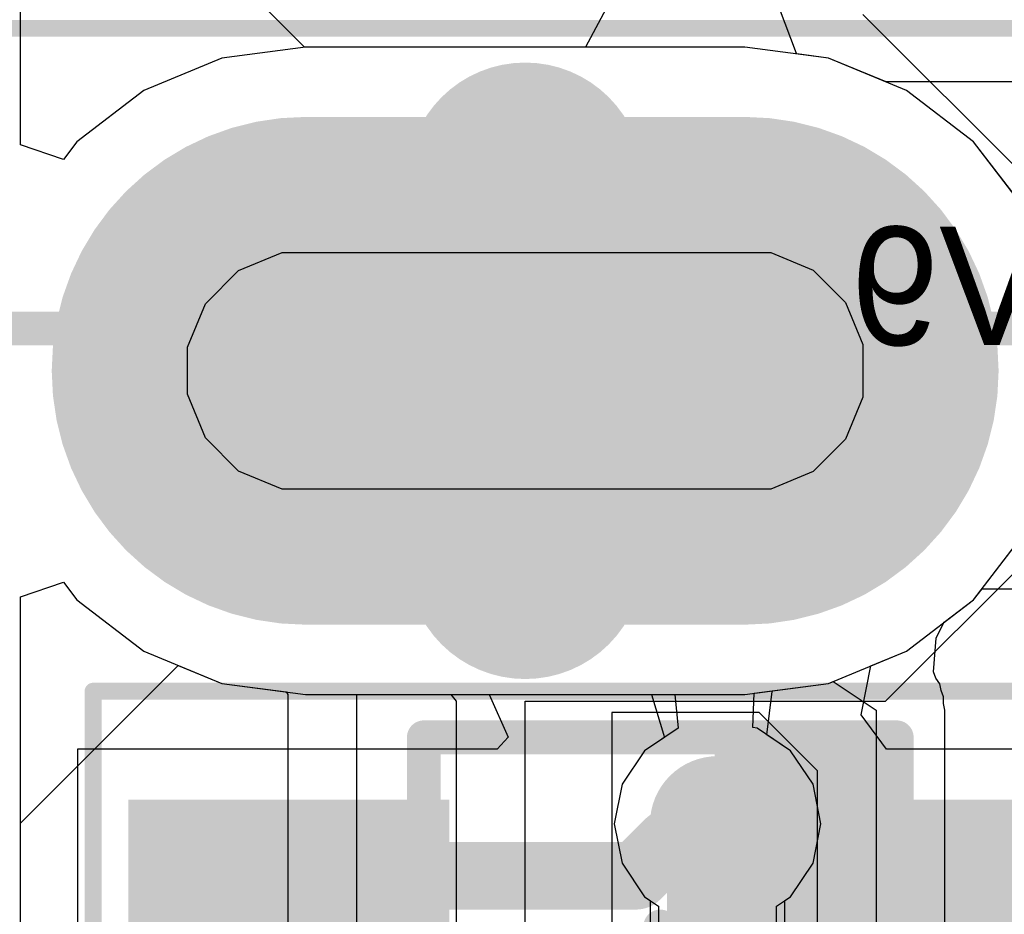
# Model space of a CAD drawing. Header units: millimetres. Extents: x -2 to 68, y -2 to 27.4.
# Tile 115 of 256: x 0.3 to 3.2, y 15.5 to 18.2. Entities that reach past the tile are written whole.
import ezdxf

# ---------------------------------------------------------------- set-up
doc = ezdxf.new("R2010")
doc.units = ezdxf.units.MM
for name, color, linetype in [('BottomLayer', 5, 'Continuous'), ('BottomPaste', 16, 'Continuous'), ('BottomSolder', 6, 'Continuous'), ('DrillGuide', 244, 'Continuous'), ('Mechanical10', 56, 'Continuous'), ('Mechanical13', 56, 'Continuous'), ('Mechanical15', 56, 'Continuous'), ('Mechanical42', 56, 'Continuous'), ('Mechanical6', 56, 'Continuous'), ('MidLayer1', 16, 'Continuous'), ('MidLayer2', 76, 'Continuous'), ('MidLayer3', 90, 'Continuous'), ('MidLayer4', 156, 'Continuous'), ('MidLayer5', 130, 'Continuous'), ('MidLayer6', 216, 'Continuous'), ('MidLayer7', 6, 'Continuous'), ('MidLayer8', 54, 'Continuous'), ('MultiLayer', 9, 'Continuous'), ('PadHoleLayer', 156, 'Continuous'), ('TopLayer', 1, 'Continuous'), ('TopPaste', 8, 'Continuous'), ('TopSolder', 216, 'Continuous'), ('ViaHoleLayer', 16, 'Continuous')]:
    doc.layers.add(name, color=color, linetype=linetype)

# ---------------------------------------------------------------- blocks, each defined once
blk = doc.blocks.new('SOT65P210X110_6N_B_69')
at = {"layer": 'BottomLayer'}
for points in [[(-1.525, 0.825), (-1.525, 0.475), (-0.675, 0.825), (-0.675, 0.475)], [(0.675, 0.825), (0.675, 0.475), (1.525, 0.825), (1.525, 0.475)], [(-1.525, 0.175), (-1.525, -0.175), (-0.675, 0.175), (-0.675, -0.175)], [(0.675, 0.175), (0.675, -0.175), (1.525, 0.175), (1.525, -0.175)], [(-1.525, -0.475), (-1.525, -0.825), (-0.675, -0.475), (-0.675, -0.825)], [(0.675, -0.475), (0.675, -0.825), (1.525, -0.475), (1.525, -0.825)]]:
    blk.add_solid(points, dxfattribs=at)
at = {"layer": 'BottomPaste'}
for points in [[(-1.525, 0.825), (-1.525, 0.475), (-0.675, 0.825), (-0.675, 0.475)], [(0.675, 0.825), (0.675, 0.475), (1.525, 0.825), (1.525, 0.475)], [(-1.525, 0.175), (-1.525, -0.175), (-0.675, 0.175), (-0.675, -0.175)], [(0.675, 0.175), (0.675, -0.175), (1.525, 0.175), (1.525, -0.175)], [(-1.525, -0.475), (-1.525, -0.825), (-0.675, -0.475), (-0.675, -0.825)], [(0.675, -0.475), (0.675, -0.825), (1.525, -0.475), (1.525, -0.825)]]:
    blk.add_solid(points, dxfattribs=at)
at = {"layer": 'BottomSolder'}
for points in [[(-1.575, 0.875), (-1.575, 0.425), (-0.625, 0.875), (-0.625, 0.425)], [(0.625, 0.875), (0.625, 0.425), (1.575, 0.875), (1.575, 0.425)], [(-1.575, 0.225), (-1.575, -0.225), (-0.625, 0.225), (-0.625, -0.225)], [(0.625, 0.225), (0.625, -0.225), (1.575, 0.225), (1.575, -0.225)], [(-1.575, -0.425), (-1.575, -0.875), (-0.625, -0.425), (-0.625, -0.875)], [(0.625, -0.425), (0.625, -0.875), (1.575, -0.425), (1.575, -0.875)]]:
    blk.add_solid(points, dxfattribs=at)
at = {"layer": 'Mechanical10', "const_width": 0.1}
for points in [[(-0.7, 1.06), (-0.7, -1.06)], [(0.7, 1.06), (-0.7, 1.06)], [(0.7, 1.06), (0.7, -1.06)], [(0.7, -1.06), (-0.7, -1.06)]]:
    blk.add_lwpolyline(points, dxfattribs=at)
at = {"layer": 'Mechanical10', "const_width": 0.05}
for points in [[(-0.725, 1.06, 1), (-0.675, 1.06, 1)], [(-0.725, 1.06, 1), (-0.675, 1.06, 1)], [(0.675, 1.06, 1), (0.725, 1.06, 1)], [(0.675, 1.06, 1), (0.725, 1.06, 1)], [(-0.725, -1.06, 1), (-0.675, -1.06, 1)], [(-0.725, -1.06, 1), (-0.675, -1.06, 1)], [(0.675, -1.06, 1), (0.725, -1.06, 1)], [(0.675, -1.06, 1), (0.725, -1.06, 1)]]:
    blk.add_lwpolyline(points, format="xyb", close=True, dxfattribs=at)
at = {"layer": 'Mechanical10'}
blk.add_solid([(-0.7, -1.0599), (-0.1609, -1.0599), (-0.7, -0.511), (-0.1609, -0.511)], dxfattribs=at)
at = {"layer": 'Mechanical6'}
for points, const_width in [([(-1.6753, 1.2025), (-1.6753, -1.1964)], 0.05), ([(1.6792, 1.2025), (-1.6753, 1.2025)], 0.05), ([(1.6792, 1.2025), (1.6792, -1.1964)], 0.05), ([(0, 0.5), (0, -0.5)], 0.1), ([(0.5, 0), (-0.5, 0)], 0.1), ([(1.6792, -1.1964), (-1.6753, -1.1964)], 0.05)]:
    blk.add_lwpolyline(points, dxfattribs=dict(at, const_width=const_width))
for points, const_width in [([(-1.6878, 1.2025, 1), (-1.6628, 1.2025, 1)], 0.025), ([(-1.6878, 1.2025, 1), (-1.6628, 1.2025, 1)], 0.025), ([(1.6667, 1.2025, 1), (1.6917, 1.2025, 1)], 0.025), ([(1.6667, 1.2025, 1), (1.6917, 1.2025, 1)], 0.025), ([(-0.025, 0.5, 1), (0.025, 0.5, 1)], 0.05), ([(0.284, 0, 1), (-0.284, 0, 1)], 0.1), ([(-0.525, 0, 1), (-0.475, 0, 1)], 0.05), ([(-0.309, 0, 1), (-0.259, 0, 1)], 0.05), ([(0.259, 0, 1), (0.309, 0, 1)], 0.05), ([(0.475, 0, 1), (0.525, 0, 1)], 0.05), ([(-0.025, -0.5, 1), (0.025, -0.5, 1)], 0.05), ([(-1.6878, -1.1964, 1), (-1.6628, -1.1964, 1)], 0.025), ([(-1.6878, -1.1964, 1), (-1.6628, -1.1964, 1)], 0.025), ([(1.6667, -1.1964, 1), (1.6917, -1.1964, 1)], 0.025), ([(1.6667, -1.1964, 1), (1.6917, -1.1964, 1)], 0.025)]:
    blk.add_lwpolyline(points, format="xyb", close=True, dxfattribs=dict(at, const_width=const_width))
blk = doc.blocks.new('CX90B1_24P_142')
at = {"layer": 'BottomLayer', "const_width": 1.3}
blk.add_lwpolyline([(-4.32, -2.4), (-4.32, -3.7)], dxfattribs=at)
at = {"layer": 'BottomLayer', "const_width": 0.65}
for points in [[(-4.645, -2.4, 1), (-3.995, -2.4, 1)], [(-4.645, -3.7, 1), (-3.995, -3.7, 1)]]:
    blk.add_lwpolyline(points, format="xyb", close=True, dxfattribs=at)
at = {"layer": 'BottomSolder', "const_width": 1.5032}
blk.add_lwpolyline([(-4.32, -2.4), (-4.32, -3.7)], dxfattribs=at)
at = {"layer": 'BottomSolder', "const_width": 0.7516}
for points in [[(-4.6958, -2.4, 1), (-3.9442, -2.4, 1)], [(-4.6958, -3.7, 1), (-3.9442, -3.7, 1)]]:
    blk.add_lwpolyline(points, format="xyb", close=True, dxfattribs=at)
at = {"layer": 'Mechanical13', "const_width": 0.1}
blk.add_lwpolyline([(-4.445, -5.461), (-4.445, 2.794)], dxfattribs=at)
at = {"layer": 'Mechanical15', "const_width": 0.05}
blk.add_lwpolyline([(-5.334, -5.715), (-5.334, 2.8)], dxfattribs=at)
at = {"layer": 'MidLayer1', "const_width": 1.3}
blk.add_lwpolyline([(-4.32, -2.4), (-4.32, -3.7)], dxfattribs=at)
at = {"layer": 'MidLayer1', "const_width": 0.65}
for points in [[(-4.645, -2.4, 1), (-3.995, -2.4, 1)], [(-4.645, -3.7, 1), (-3.995, -3.7, 1)]]:
    blk.add_lwpolyline(points, format="xyb", close=True, dxfattribs=at)
at = {"layer": 'MidLayer2', "const_width": 1.3}
blk.add_lwpolyline([(-4.32, -2.4), (-4.32, -3.7)], dxfattribs=at)
at = {"layer": 'MidLayer2', "const_width": 0.65}
for points in [[(-4.645, -2.4, 1), (-3.995, -2.4, 1)], [(-4.645, -3.7, 1), (-3.995, -3.7, 1)]]:
    blk.add_lwpolyline(points, format="xyb", close=True, dxfattribs=at)
at = {"layer": 'MidLayer3', "const_width": 1.3}
blk.add_lwpolyline([(-4.32, -2.4), (-4.32, -3.7)], dxfattribs=at)
at = {"layer": 'MidLayer3', "const_width": 0.65}
for points in [[(-4.645, -2.4, 1), (-3.995, -2.4, 1)], [(-4.645, -3.7, 1), (-3.995, -3.7, 1)]]:
    blk.add_lwpolyline(points, format="xyb", close=True, dxfattribs=at)
at = {"layer": 'MidLayer4', "const_width": 1.3}
blk.add_lwpolyline([(-4.32, -2.4), (-4.32, -3.7)], dxfattribs=at)
at = {"layer": 'MidLayer4', "const_width": 0.65}
for points in [[(-4.645, -2.4, 1), (-3.995, -2.4, 1)], [(-4.645, -3.7, 1), (-3.995, -3.7, 1)]]:
    blk.add_lwpolyline(points, format="xyb", close=True, dxfattribs=at)
at = {"layer": 'MidLayer5', "const_width": 1.3}
blk.add_lwpolyline([(-4.32, -2.4), (-4.32, -3.7)], dxfattribs=at)
at = {"layer": 'MidLayer5', "const_width": 0.65}
for points in [[(-4.645, -2.4, 1), (-3.995, -2.4, 1)], [(-4.645, -3.7, 1), (-3.995, -3.7, 1)]]:
    blk.add_lwpolyline(points, format="xyb", close=True, dxfattribs=at)
at = {"layer": 'MidLayer6', "const_width": 1.3}
blk.add_lwpolyline([(-4.32, -2.4), (-4.32, -3.7)], dxfattribs=at)
at = {"layer": 'MidLayer6', "const_width": 0.65}
for points in [[(-4.645, -2.4, 1), (-3.995, -2.4, 1)], [(-4.645, -3.7, 1), (-3.995, -3.7, 1)]]:
    blk.add_lwpolyline(points, format="xyb", close=True, dxfattribs=at)
at = {"layer": 'MidLayer7', "const_width": 1.3}
blk.add_lwpolyline([(-4.32, -2.4), (-4.32, -3.7)], dxfattribs=at)
at = {"layer": 'MidLayer7', "const_width": 0.65}
for points in [[(-4.645, -2.4, 1), (-3.995, -2.4, 1)], [(-4.645, -3.7, 1), (-3.995, -3.7, 1)]]:
    blk.add_lwpolyline(points, format="xyb", close=True, dxfattribs=at)
at = {"layer": 'MidLayer8', "const_width": 1.3}
blk.add_lwpolyline([(-4.32, -2.4), (-4.32, -3.7)], dxfattribs=at)
at = {"layer": 'MidLayer8', "const_width": 0.65}
for points in [[(-4.645, -2.4, 1), (-3.995, -2.4, 1)], [(-4.645, -3.7, 1), (-3.995, -3.7, 1)]]:
    blk.add_lwpolyline(points, format="xyb", close=True, dxfattribs=at)
at = {"layer": 'MultiLayer', "const_width": 1.3}
blk.add_lwpolyline([(-4.32, -2.4), (-4.32, -3.7)], dxfattribs=at)
at = {"layer": 'MultiLayer', "const_width": 0.65}
for points in [[(-4.645, -2.4, 1), (-3.995, -2.4, 1)], [(-4.645, -3.7, 1), (-3.995, -3.7, 1)]]:
    blk.add_lwpolyline(points, format="xyb", close=True, dxfattribs=at)
at = {"layer": 'PadHoleLayer', "const_width": 0.175}
blk.add_lwpolyline([(-4.8825, -2.7875), (-3.7575, -2.7875, -1), (-3.7575, -3.3125), (-4.8825, -3.3125, -1)], format="xyb", close=True, dxfattribs=at)
at = {"layer": 'TopLayer', "const_width": 1.3}
blk.add_lwpolyline([(-4.32, -2.4), (-4.32, -3.7)], dxfattribs=at)
at = {"layer": 'TopLayer', "const_width": 0.65}
for points in [[(-4.645, -2.4, 1), (-3.995, -2.4, 1)], [(-4.645, -3.7, 1), (-3.995, -3.7, 1)]]:
    blk.add_lwpolyline(points, format="xyb", close=True, dxfattribs=at)
at = {"layer": 'TopPaste'}
for p, q in [((-4.5226, -2.1018), (-4.3976, -2.05)), ((-4.3976, -2.05), (-4.33, -2.05)), ((-4.33, -2.05), (-4.33, -2.05)), ((-4.33, -2.05), (-4.31, -2.05)), ((-4.31, -2.05), (-4.2424, -2.05)), ((-4.2424, -2.05), (-4.1174, -2.1018)), ((-4.6182, -2.1974), (-4.5226, -2.1018)), ((-4.1174, -2.1018), (-4.0218, -2.1974)), ((-4.67, -2.3224), (-4.6182, -2.1974)), ((-4.0218, -2.1974), (-3.97, -2.3224)), ((-4.67, -2.39), (-4.67, -2.3224)), ((-3.97, -2.3224), (-3.97, -2.39)), ((-4.67, -3.7), (-4.67, -2.39)), ((-3.97, -2.39), (-3.97, -2.39)), ((-3.97, -2.39), (-3.97, -3.7)), ((-4.67, -3.7696), (-4.67, -3.7)), ((-4.67, -3.7), (-4.67, -3.7)), ((-3.97, -3.7), (-3.97, -3.7696)), ((-4.6167, -3.8983), (-4.67, -3.7696)), ((-3.97, -3.7696), (-4.0233, -3.8983)), ((-4.5183, -3.9967), (-4.6167, -3.8983)), ((-4.0233, -3.8983), (-4.1217, -3.9967)), ((-4.3896, -4.05), (-4.5183, -3.9967)), ((-4.1217, -3.9967), (-4.2504, -4.05)), ((-4.32, -4.05), (-4.3896, -4.05)), ((-4.2504, -4.05), (-4.32, -4.05))]:
    blk.add_line(p, q, dxfattribs=at)
at = {"layer": 'TopSolder', "const_width": 1.5032}
blk.add_lwpolyline([(-4.32, -2.4), (-4.32, -3.7)], dxfattribs=at)
at = {"layer": 'TopSolder', "const_width": 0.7516}
for points in [[(-4.6958, -2.4, 1), (-3.9442, -2.4, 1)], [(-4.6958, -3.7, 1), (-3.9442, -3.7, 1)]]:
    blk.add_lwpolyline(points, format="xyb", close=True, dxfattribs=at)

msp = doc.modelspace()

# ---------------------------------------------------------------- linework, layer by layer
at = {"layer": 'BottomLayer'}
for p, q in [((0.3059, 17.8141), (0.3059, 21.8512)), ((2.0467, 18.2302), (1.9788, 18.1032)), ((2.6031, 18.0841), (2.5533, 18.2177)), ((1.15, 18.1032), (0.902, 18.0705)), ((1.9788, 18.1032), (1.15, 18.1032)), ((2.6043, 18.0829), (2.6031, 18.0841)), ((2.698, 18.0705), (2.6043, 18.0829)), ((0.902, 18.0705), (0.6709, 17.9748)), ((2.9291, 17.9748), (2.698, 18.0705)), ((0.6709, 17.9748), (0.4725, 17.8225)), ((3.1276, 17.8225), (2.9291, 17.9748)), ((0.4329, 17.771), (0.3059, 17.8141)), ((0.4725, 17.8225), (0.4329, 17.771)), ((3.2798, 17.6241), (3.1276, 17.8225)), ((3.1276, 16.4674), (3.2798, 16.6659)), ((0.3059, 16.4759), (0.4329, 16.519)), ((0.4329, 16.519), (0.4725, 16.4674)), ((0.3059, 12.7), (0.3059, 16.4759)), ((0.4725, 16.4674), (0.6709, 16.3152)), ((2.9291, 16.3152), (3.1276, 16.4674)), ((0.6709, 16.3152), (0.902, 16.2194)), ((2.8231, 16.2713), (2.9291, 16.3152)), ((2.7942, 16.1262), (2.8231, 16.2713)), ((0.902, 16.2194), (1.15, 16.1868)), ((1.15, 16.1868), (1.6932, 16.1868)), ((1.6932, 16.1868), (1.7496, 16.0605)), ((2.057, 16.1337), (2.0569, 14.3824)), ((2.4927, 16.1337), (2.057, 16.1337)), ((2.6654, 15.961), (2.4927, 16.1337)), ((2.87, 16.025), (2.7942, 16.1262)), ((1.7496, 16.0605), (1.717, 16.025)), ((1.717, 16.025), (0.475, 16.025)), ((0.475, 16.025), (0.475, 15.275)), ((3.661, 16.025), (2.87, 16.025)), ((2.6654, 14.2337), (2.6654, 15.961))]:
    msp.add_line(p, q, dxfattribs=at)
for points, const_width in [([(2.2695, 15.8041, 1), (2.4695, 15.8041, 1)], 0.2), ([(2.2772, 15.8041, 1), (2.4272, 15.8041, 1)], 0.15), ([(2.2945, 15.7867, 1), (2.4445, 15.7867, 1)], 0.15), ([(2.2945, 15.7867, 1), (2.4445, 15.7867, 1)], 0.15), ([(2.3195, 15.8041, 1), (2.4195, 15.8041, 1)], 0.1), ([(2.1753, 15.7467, 1), (2.2753, 15.7467, 1)], 0.1), ([(2.1753, 15.7467, 1), (2.2753, 15.7467, 1)], 0.1), ([(2.2621, 15.7467, 1), (2.3621, 15.7467, 1)], 0.1), ([(2.2621, 15.7467, 1), (2.3621, 15.7467, 1)], 0.1), ([(1.05, 15.65, 1), (1.15, 15.65, 1)], 0.1), ([(2.0786, 15.65, 1), (2.1786, 15.65, 1)], 0.1), ([(2.0786, 15.65, 1), (2.1786, 15.65, 1)], 0.1), ([(3.25, 15.65, 1), (3.35, 15.65, 1)], 0.1)]:
    msp.add_lwpolyline(points, format="xyb", close=True, dxfattribs=dict(at, const_width=const_width))
for points, const_width in [([(2.3522, 15.8041), (2.3695, 15.7867)], 0.3), ([(2.3695, 15.2135), (2.3695, 15.7867)], 0.3), ([(2.3121, 15.7467), (2.3695, 15.8041)], 0.2), ([(2.1286, 15.65), (2.2253, 15.7467)], 0.2), ([(2.2253, 15.7467), (2.3121, 15.7467)], 0.2), ([(1.1, 15.65), (2.1286, 15.65)], 0.2), ([(3.3, 15.65), (3.9127, 15.65)], 0.2)]:
    msp.add_lwpolyline(points, dxfattribs=dict(at, const_width=const_width))
at = {"layer": 'DrillGuide', "const_width": 0.1}
msp.add_lwpolyline([(2.3195, 15.8041, 1), (2.4195, 15.8041, 1)], format="xyb", close=True, dxfattribs=at)
at = {"layer": 'MidLayer1'}
for p, q in [((0.3059, 17.8141), (0.3059, 21.8512)), ((2.0467, 18.2302), (1.9788, 18.1032)), ((2.6031, 18.0841), (2.5533, 18.2177)), ((1.15, 18.1032), (0.902, 18.0705)), ((1.9788, 18.1032), (1.15, 18.1032)), ((2.6043, 18.0829), (2.6031, 18.0841)), ((2.698, 18.0705), (2.6043, 18.0829)), ((0.902, 18.0705), (0.6709, 17.9748)), ((2.9291, 17.9748), (2.698, 18.0705)), ((0.6709, 17.9748), (0.4725, 17.8225)), ((3.1276, 17.8225), (2.9291, 17.9748)), ((0.4329, 17.771), (0.3059, 17.8141)), ((0.4725, 17.8225), (0.4329, 17.771)), ((3.2798, 17.6241), (3.1276, 17.8225)), ((3.1276, 16.4674), (3.2798, 16.6659)), ((0.3059, 16.4759), (0.4329, 16.519)), ((0.4329, 16.519), (0.4725, 16.4674)), ((0.3059, 9.1741), (0.3059, 16.4759)), ((0.4725, 16.4674), (0.6709, 16.3152)), ((2.9291, 16.3152), (3.1276, 16.4674)), ((0.6709, 16.3152), (0.902, 16.2194)), ((2.698, 16.2194), (2.9291, 16.3152)), ((0.902, 16.2194), (1.15, 16.1868)), ((2.5319, 16.1976), (2.698, 16.2194)), ((1.15, 16.1868), (2.1737, 16.1868)), ((2.1737, 16.1868), (2.2122, 16.0598)), ((2.5156, 16.0673), (2.5309, 16.1951)), ((2.5309, 16.1951), (2.5319, 16.1976)), ((2.5858, 16.0204), (2.5156, 16.0673)), ((2.2122, 16.0598), (2.1533, 16.0204)), ((2.1533, 16.0204), (2.087, 15.9212)), ((2.6521, 15.9212), (2.5858, 16.0204)), ((2.087, 15.9212), (2.0637, 15.8041)), ((2.6754, 15.8041), (2.6521, 15.9212)), ((2.0637, 15.8041), (2.087, 15.6871)), ((2.6521, 15.6871), (2.6754, 15.8041)), ((2.087, 15.6871), (2.1533, 15.5878)), ((2.5858, 15.5878), (2.6521, 15.6871)), ((2.1533, 15.5878), (2.1703, 15.5765)), ((2.1703, 15.5765), (2.1703, 15.4237)), ((2.5688, 15.5765), (2.5858, 15.5878)), ((2.5688, 15.4237), (2.5688, 15.5765))]:
    msp.add_line(p, q, dxfattribs=at)
at = {"layer": 'MidLayer1', "const_width": 0.2}
msp.add_lwpolyline([(2.2695, 15.8041, 1), (2.4695, 15.8041, 1)], format="xyb", close=True, dxfattribs=at)
at = {"layer": 'MidLayer2'}
for p, q in [((0.3059, 17.8141), (0.3059, 21.8512)), ((2.0467, 18.2302), (1.9788, 18.1032)), ((2.6031, 18.0841), (2.5533, 18.2177)), ((1.15, 18.1032), (0.902, 18.0705)), ((1.9788, 18.1032), (1.15, 18.1032)), ((2.6043, 18.0829), (2.6031, 18.0841)), ((2.698, 18.0705), (2.6043, 18.0829)), ((0.902, 18.0705), (0.6709, 17.9748)), ((2.9291, 17.9748), (2.698, 18.0705)), ((0.6709, 17.9748), (0.4725, 17.8225)), ((3.1276, 17.8225), (2.9291, 17.9748)), ((0.4329, 17.771), (0.3059, 17.8141)), ((0.4725, 17.8225), (0.4329, 17.771)), ((3.2504, 17.6624), (3.1276, 17.8225)), ((3.1276, 16.4674), (3.2504, 16.6276)), ((0.3059, 16.4759), (0.4329, 16.519)), ((0.4329, 16.519), (0.4725, 16.4674)), ((0.3059, 9.1741), (0.3059, 16.4759)), ((0.4725, 16.4674), (0.6709, 16.3152)), ((2.9291, 16.3152), (3.1276, 16.4674)), ((0.6709, 16.3152), (0.902, 16.2194)), ((2.698, 16.2194), (2.9291, 16.3152)), ((0.902, 16.2194), (1.15, 16.1868)), ((2.5319, 16.1976), (2.698, 16.2194)), ((1.15, 16.1868), (2.1737, 16.1868)), ((2.1737, 16.1868), (2.2122, 16.0598)), ((2.5156, 16.0673), (2.5309, 16.1951)), ((2.5309, 16.1951), (2.5319, 16.1976)), ((2.5858, 16.0204), (2.5156, 16.0673)), ((2.2122, 16.0598), (2.1533, 16.0204)), ((2.1533, 16.0204), (2.087, 15.9212)), ((2.6521, 15.9212), (2.5858, 16.0204)), ((2.087, 15.9212), (2.0637, 15.8041)), ((2.6754, 15.8041), (2.6521, 15.9212)), ((2.0637, 15.8041), (2.087, 15.6871)), ((2.6521, 15.6871), (2.6754, 15.8041)), ((2.087, 15.6871), (2.1533, 15.5878)), ((2.5858, 15.5878), (2.6521, 15.6871)), ((2.1533, 15.5878), (2.1703, 15.5765)), ((2.1703, 15.5765), (2.1703, 15.4237)), ((2.5688, 15.5765), (2.5858, 15.5878)), ((2.5688, 15.4237), (2.5688, 15.5765))]:
    msp.add_line(p, q, dxfattribs=at)
at = {"layer": 'MidLayer2', "const_width": 0.2}
msp.add_lwpolyline([(2.2695, 15.8041, 1), (2.4695, 15.8041, 1)], format="xyb", close=True, dxfattribs=at)
at = {"layer": 'MidLayer3'}
for p, q in [((0.3059, 17.8141), (0.3059, 21.8512)), ((2.0467, 18.2302), (1.9788, 18.1032)), ((2.6031, 18.0841), (2.5533, 18.2177)), ((1.15, 18.1032), (0.902, 18.0705)), ((1.9788, 18.1032), (1.15, 18.1032)), ((2.6043, 18.0829), (2.6031, 18.0841)), ((2.698, 18.0705), (2.6043, 18.0829)), ((0.902, 18.0705), (0.6709, 17.9748)), ((2.9291, 17.9748), (2.698, 18.0705)), ((0.6709, 17.9748), (0.4725, 17.8225)), ((3.1276, 17.8225), (2.9291, 17.9748)), ((0.4329, 17.771), (0.3059, 17.8141)), ((0.4725, 17.8225), (0.4329, 17.771)), ((3.2798, 17.6241), (3.1276, 17.8225)), ((3.1276, 16.4674), (3.2798, 16.6659)), ((0.3059, 16.4759), (0.4329, 16.519)), ((0.4329, 16.519), (0.4725, 16.4674)), ((0.3059, 9.1741), (0.3059, 16.4759)), ((0.4725, 16.4674), (0.6709, 16.3152)), ((2.9291, 16.3152), (3.1276, 16.4674)), ((0.6709, 16.3152), (0.902, 16.2194)), ((2.698, 16.2194), (2.9291, 16.3152)), ((0.902, 16.2194), (1.15, 16.1868)), ((2.5319, 16.1976), (2.698, 16.2194)), ((1.15, 16.1868), (2.1737, 16.1868)), ((2.1737, 16.1868), (2.2122, 16.0598)), ((2.5156, 16.0673), (2.5309, 16.1951)), ((2.5309, 16.1951), (2.5319, 16.1976)), ((2.5858, 16.0204), (2.5156, 16.0673)), ((2.2122, 16.0598), (2.1533, 16.0204)), ((2.1533, 16.0204), (2.087, 15.9212)), ((2.6521, 15.9212), (2.5858, 16.0204)), ((2.087, 15.9212), (2.0637, 15.8041)), ((2.6754, 15.8041), (2.6521, 15.9212)), ((2.0637, 15.8041), (2.087, 15.6871)), ((2.6521, 15.6871), (2.6754, 15.8041)), ((2.087, 15.6871), (2.1533, 15.5878)), ((2.5858, 15.5878), (2.6521, 15.6871)), ((2.1533, 15.5878), (2.1703, 15.5765)), ((2.1703, 15.5765), (2.1703, 15.4237)), ((2.5688, 15.5765), (2.5858, 15.5878)), ((2.5688, 15.4237), (2.5688, 15.5765))]:
    msp.add_line(p, q, dxfattribs=at)
at = {"layer": 'MidLayer3', "const_width": 0.2}
msp.add_lwpolyline([(2.2695, 15.8041, 1), (2.4695, 15.8041, 1)], format="xyb", close=True, dxfattribs=at)
at = {"layer": 'MidLayer4'}
for p, q in [((0.3059, 17.8141), (0.3059, 21.8512)), ((2.0467, 18.2302), (1.9788, 18.1032)), ((2.6031, 18.0841), (2.5533, 18.2177)), ((1.15, 18.1032), (0.902, 18.0705)), ((1.9788, 18.1032), (1.15, 18.1032)), ((2.6043, 18.0829), (2.6031, 18.0841)), ((2.698, 18.0705), (2.6043, 18.0829)), ((0.902, 18.0705), (0.6709, 17.9748)), ((2.9291, 17.9748), (2.698, 18.0705)), ((0.6709, 17.9748), (0.4725, 17.8225)), ((3.1276, 17.8225), (2.9291, 17.9748)), ((0.4329, 17.771), (0.3059, 17.8141)), ((0.4725, 17.8225), (0.4329, 17.771)), ((3.2798, 17.6241), (3.1276, 17.8225)), ((3.1276, 16.4674), (3.2798, 16.6659)), ((0.3059, 16.4759), (0.4329, 16.519)), ((0.4329, 16.519), (0.4725, 16.4674)), ((0.3059, 9.1741), (0.3059, 16.4759)), ((0.4725, 16.4674), (0.6709, 16.3152)), ((2.9291, 16.3152), (3.1276, 16.4674)), ((0.6709, 16.3152), (0.902, 16.2194)), ((2.698, 16.2194), (2.9291, 16.3152)), ((0.902, 16.2194), (1.15, 16.1868)), ((2.5319, 16.1976), (2.698, 16.2194)), ((1.15, 16.1868), (2.1737, 16.1868)), ((2.1737, 16.1868), (2.2122, 16.0598)), ((2.5156, 16.0673), (2.5309, 16.1951)), ((2.5309, 16.1951), (2.5319, 16.1976)), ((2.5858, 16.0204), (2.5156, 16.0673)), ((2.2122, 16.0598), (2.1533, 16.0204)), ((2.1533, 16.0204), (2.087, 15.9212)), ((2.6521, 15.9212), (2.5858, 16.0204)), ((2.087, 15.9212), (2.0637, 15.8041)), ((2.6754, 15.8041), (2.6521, 15.9212)), ((2.0637, 15.8041), (2.087, 15.6871)), ((2.6521, 15.6871), (2.6754, 15.8041)), ((2.087, 15.6871), (2.1533, 15.5878)), ((2.5858, 15.5878), (2.6521, 15.6871)), ((2.1533, 15.5878), (2.1703, 15.5765)), ((2.1703, 15.5765), (2.1703, 15.4237)), ((2.5688, 15.5765), (2.5858, 15.5878)), ((2.5688, 15.4237), (2.5688, 15.5765))]:
    msp.add_line(p, q, dxfattribs=at)
at = {"layer": 'MidLayer4', "const_width": 0.2}
msp.add_lwpolyline([(2.2695, 15.8041, 1), (2.4695, 15.8041, 1)], format="xyb", close=True, dxfattribs=at)
at = {"layer": 'MidLayer5'}
for p, q in [((0.3059, 17.8141), (0.3059, 21.8512)), ((2.0467, 18.2302), (1.9788, 18.1032)), ((2.6031, 18.0841), (2.5533, 18.2177)), ((1.15, 18.1032), (0.902, 18.0705)), ((1.9788, 18.1032), (1.15, 18.1032)), ((2.6043, 18.0829), (2.6031, 18.0841)), ((2.698, 18.0705), (2.6043, 18.0829)), ((0.902, 18.0705), (0.6709, 17.9748)), ((2.9291, 17.9748), (2.698, 18.0705)), ((0.6709, 17.9748), (0.4725, 17.8225)), ((3.1276, 17.8225), (2.9291, 17.9748)), ((0.4329, 17.771), (0.3059, 17.8141)), ((0.4725, 17.8225), (0.4329, 17.771)), ((3.2798, 17.6241), (3.1276, 17.8225)), ((3.1276, 16.4674), (3.2798, 16.6659)), ((0.3059, 16.4759), (0.4329, 16.519)), ((0.4329, 16.519), (0.4725, 16.4674)), ((0.3059, 9.1741), (0.3059, 16.4759)), ((0.4725, 16.4674), (0.6709, 16.3152)), ((2.9291, 16.3152), (3.1276, 16.4674)), ((0.6709, 16.3152), (0.902, 16.2194)), ((2.698, 16.2194), (2.9291, 16.3152)), ((0.902, 16.2194), (1.15, 16.1868)), ((2.5319, 16.1976), (2.698, 16.2194)), ((1.15, 16.1868), (2.1737, 16.1868)), ((2.1737, 16.1868), (2.2122, 16.0598)), ((2.5156, 16.0673), (2.5309, 16.1951)), ((2.5309, 16.1951), (2.5319, 16.1976)), ((2.5858, 16.0204), (2.5156, 16.0673)), ((2.2122, 16.0598), (2.1533, 16.0204)), ((2.1533, 16.0204), (2.087, 15.9212)), ((2.6521, 15.9212), (2.5858, 16.0204)), ((2.087, 15.9212), (2.0637, 15.8041)), ((2.6754, 15.8041), (2.6521, 15.9212)), ((2.0637, 15.8041), (2.087, 15.6871)), ((2.6521, 15.6871), (2.6754, 15.8041)), ((2.087, 15.6871), (2.1533, 15.5878)), ((2.5858, 15.5878), (2.6521, 15.6871)), ((2.1533, 15.5878), (2.1703, 15.5765)), ((2.1703, 15.5765), (2.1703, 15.4237)), ((2.5688, 15.5765), (2.5858, 15.5878)), ((2.5688, 15.4237), (2.5688, 15.5765))]:
    msp.add_line(p, q, dxfattribs=at)
at = {"layer": 'MidLayer5', "const_width": 0.2}
msp.add_lwpolyline([(2.2695, 15.8041, 1), (2.4695, 15.8041, 1)], format="xyb", close=True, dxfattribs=at)
at = {"layer": 'MidLayer6'}
for p, q in [((0.3059, 17.8141), (0.3059, 21.8512)), ((2.0467, 18.2302), (1.9788, 18.1032)), ((2.6031, 18.0841), (2.5533, 18.2177)), ((1.15, 18.1032), (0.902, 18.0705)), ((1.9788, 18.1032), (1.15, 18.1032)), ((2.6043, 18.0829), (2.6031, 18.0841)), ((2.698, 18.0705), (2.6043, 18.0829)), ((0.902, 18.0705), (0.6709, 17.9748)), ((2.9291, 17.9748), (2.698, 18.0705)), ((0.6709, 17.9748), (0.4725, 17.8225)), ((3.1276, 17.8225), (2.9291, 17.9748)), ((0.4329, 17.771), (0.3059, 17.8141)), ((0.4725, 17.8225), (0.4329, 17.771)), ((3.2798, 17.6241), (3.1276, 17.8225)), ((3.1276, 16.4674), (3.1525, 16.5)), ((3.1525, 16.5), (4.2787, 16.5)), ((2.9291, 16.3152), (3.1276, 16.4674)), ((2.698, 16.2194), (2.9291, 16.3152)), ((0.3059, 15.8059), (0.7729, 16.2729)), ((0.7729, 16.2729), (0.902, 16.2194)), ((0.902, 16.2194), (1.15, 16.1868)), ((2.4777, 16.1904), (2.698, 16.2194)), ((1.15, 16.1868), (2.2431, 16.1868)), ((2.2431, 16.1868), (2.2529, 16.0868)), ((2.4744, 16.0891), (2.4777, 16.1904)), ((2.2525, 16.0867), (2.1533, 16.0204)), ((2.2529, 16.0868), (2.2525, 16.0867)), ((2.4866, 16.0867), (2.4744, 16.0891)), ((2.5858, 16.0204), (2.4866, 16.0867)), ((2.1533, 16.0204), (2.087, 15.9212)), ((2.6521, 15.9212), (2.5858, 16.0204)), ((2.087, 15.9212), (2.0637, 15.8041)), ((2.6754, 15.8041), (2.6521, 15.9212)), ((0.3059, 10.6941), (0.3059, 15.8059)), ((2.0637, 15.8041), (2.087, 15.6871)), ((2.6521, 15.6871), (2.6754, 15.8041)), ((2.087, 15.6871), (2.1533, 15.5878)), ((2.5858, 15.5878), (2.6521, 15.6871)), ((2.1533, 15.5878), (2.1946, 15.5602)), ((2.5445, 15.5602), (2.5858, 15.5878)), ((2.1946, 15.5602), (2.1946, 15.44)), ((2.5445, 15.44), (2.5445, 15.5602))]:
    msp.add_line(p, q, dxfattribs=at)
at = {"layer": 'MidLayer6', "const_width": 0.2}
msp.add_lwpolyline([(2.2695, 15.8041, 1), (2.4695, 15.8041, 1)], format="xyb", close=True, dxfattribs=at)
at = {"layer": 'MidLayer7'}
for p, q in [((1.1472, 18.1028), (0.9521, 18.2979)), ((1.15, 18.1032), (1.1472, 18.1028)), ((2.45, 18.1032), (1.15, 18.1032)), ((2.698, 18.0705), (2.45, 18.1032)), ((2.8683, 18), (2.698, 18.0705)), ((5.495, 18), (2.8683, 18)), ((3.1276, 16.4674), (3.2798, 16.6659)), ((0.3059, 16.4759), (0.4329, 16.519)), ((0.4329, 16.519), (0.4725, 16.4674)), ((0.3059, 9.1741), (0.3059, 16.4759)), ((0.4725, 16.4674), (0.6709, 16.3152)), ((2.9291, 16.3152), (3.1276, 16.4674)), ((0.6709, 16.3152), (0.902, 16.2194)), ((2.698, 16.2194), (2.9291, 16.3152)), ((0.902, 16.2194), (1.15, 16.1868)), ((2.5319, 16.1976), (2.698, 16.2194)), ((1.15, 16.1868), (2.1737, 16.1868)), ((2.1737, 16.1868), (2.2122, 16.0598)), ((2.5156, 16.0673), (2.5309, 16.1951)), ((2.5309, 16.1951), (2.5319, 16.1976)), ((2.5858, 16.0204), (2.5156, 16.0673)), ((2.2122, 16.0598), (2.1533, 16.0204)), ((2.1533, 16.0204), (2.087, 15.9212)), ((2.6521, 15.9212), (2.5858, 16.0204)), ((2.087, 15.9212), (2.0637, 15.8041)), ((2.6754, 15.8041), (2.6521, 15.9212)), ((2.0637, 15.8041), (2.087, 15.6871)), ((2.6521, 15.6871), (2.6754, 15.8041)), ((2.087, 15.6871), (2.1533, 15.5878)), ((2.5858, 15.5878), (2.6521, 15.6871)), ((2.1533, 15.5878), (2.1703, 15.5765)), ((2.1703, 15.5765), (2.1703, 15.4237)), ((2.5688, 15.5765), (2.5858, 15.5878)), ((2.5688, 15.4237), (2.5688, 15.5765))]:
    msp.add_line(p, q, dxfattribs=at)
at = {"layer": 'MidLayer7', "const_width": 0.2}
msp.add_lwpolyline([(2.2695, 15.8041, 1), (2.4695, 15.8041, 1)], format="xyb", close=True, dxfattribs=at)
at = {"layer": 'MidLayer8'}
for p, q in [((0.3059, 17.8141), (0.3059, 21.8512)), ((2.0467, 18.2302), (1.9788, 18.1032)), ((2.6031, 18.0841), (2.5533, 18.2177)), ((1.15, 18.1032), (0.902, 18.0705)), ((1.9788, 18.1032), (1.15, 18.1032)), ((2.6043, 18.0829), (2.6031, 18.0841)), ((2.698, 18.0705), (2.6043, 18.0829)), ((0.902, 18.0705), (0.6709, 17.9748)), ((2.9291, 17.9748), (2.698, 18.0705)), ((0.6709, 17.9748), (0.4725, 17.8225)), ((3.1276, 17.8225), (2.9291, 17.9748)), ((0.4329, 17.771), (0.3059, 17.8141)), ((0.4725, 17.8225), (0.4329, 17.771)), ((3.2798, 17.6241), (3.1276, 17.8225)), ((3.1276, 16.4674), (3.2798, 16.6659)), ((0.3059, 16.4759), (0.4329, 16.519)), ((0.4329, 16.519), (0.4725, 16.4674)), ((0.3059, 9.1741), (0.3059, 16.4759)), ((0.4725, 16.4674), (0.6709, 16.3152)), ((3.0402, 16.4004), (3.1276, 16.4674)), ((3.0167, 16.3536), (3.0383, 16.3977)), ((3.0383, 16.3977), (3.0402, 16.4004)), ((3.0084, 16.2536), (3.0167, 16.3536)), ((0.6709, 16.3152), (0.902, 16.2194)), ((3.0161, 16.2351), (3.0084, 16.2536)), ((0.902, 16.2194), (1.0925, 16.1944)), ((2.45, 16.1868), (2.698, 16.2194)), ((2.698, 16.2194), (2.7118, 16.2252)), ((2.7118, 16.2252), (2.8388, 16.1403)), ((3.0272, 16.2184), (3.0161, 16.2351)), ((3.0312, 16.1987), (3.0272, 16.2184)), ((1.0925, 16.1944), (1.0978, 16.1869)), ((1.0978, 16.1869), (1.0945, 11.4652)), ((1.2985, 11.465), (1.3017, 16.1868)), ((1.3017, 16.1868), (2.45, 16.1868)), ((3.0388, 16.1801), (3.0312, 16.1987)), ((3.0388, 16.16), (3.0388, 16.1801)), ((3.0428, 16.1403), (3.0388, 16.16)), ((2.8388, 16.1403), (2.8388, 13.5769)), ((3.0428, 13.6553), (3.0428, 16.1403))]:
    msp.add_line(p, q, dxfattribs=at)
at = {"layer": 'MidLayer8', "const_width": 0.2}
msp.add_lwpolyline([(2.2695, 15.8041, 1), (2.4695, 15.8041, 1)], format="xyb", close=True, dxfattribs=at)
at = {"layer": 'MultiLayer', "const_width": 0.2}
msp.add_lwpolyline([(2.2695, 15.8041, 1), (2.4695, 15.8041, 1)], format="xyb", close=True, dxfattribs=at)
at = {"layer": 'TopLayer'}
for p, q in [((0.3059, 17.8141), (0.3059, 21.8512)), ((2.0467, 18.2302), (1.9788, 18.1032)), ((3.4, 17.6), (2.8, 18.2)), ((1.15, 18.1032), (0.902, 18.0705)), ((1.9788, 18.1032), (1.15, 18.1032)), ((0.902, 18.0705), (0.6709, 17.9748)), ((0.6709, 17.9748), (0.4725, 17.8225)), ((0.4329, 17.771), (0.3059, 17.8141)), ((0.4725, 17.8225), (0.4329, 17.771)), ((2.8666, 16.1666), (3.4, 16.7)), ((0.3059, 16.4759), (0.4329, 16.519)), ((0.4329, 16.519), (0.4725, 16.4674)), ((0.3059, 9.1741), (0.3059, 16.4759)), ((0.4725, 16.4674), (0.6709, 16.3152)), ((0.6709, 16.3152), (0.902, 16.2194)), ((0.902, 16.2194), (1.15, 16.1868)), ((1.15, 16.1868), (1.5795, 16.1868)), ((1.5795, 16.1868), (1.5961, 16.1666)), ((1.5961, 16.1666), (1.5961, 14.1)), ((1.8, 14.1), (1.8, 16.1666)), ((1.8, 16.1666), (2.8666, 16.1666))]:
    msp.add_line(p, q, dxfattribs=at)
at = {"layer": 'TopLayer', "const_width": 0.2}
msp.add_lwpolyline([(2.2695, 15.8041, 1), (2.4695, 15.8041, 1)], format="xyb", close=True, dxfattribs=at)
at = {"layer": 'ViaHoleLayer', "const_width": 0.1}
msp.add_lwpolyline([(2.3195, 15.8041, 1), (2.4195, 15.8041, 1)], format="xyb", close=True, dxfattribs=at)

# ---------------------------------------------------------------- block references
for name, p, rotation in [('CX90B1_24P_142', (4.85, 12.825), 270), ('SOT65P210X110_6N_B_69', (2.2, 15), 180)]:
    msp.add_blockref(name, p, dxfattribs=dict(rotation=rotation))

# ---------------------------------------------------------------- texts
at = {"layer": 'Mechanical42', "text_generation_flag": 2}
msp.add_text('VDD_ARM_0V9', height=0.349999, dxfattribs=at).set_placement((6.1468, 17.2212))

doc.saveas('drawing.dxf')
